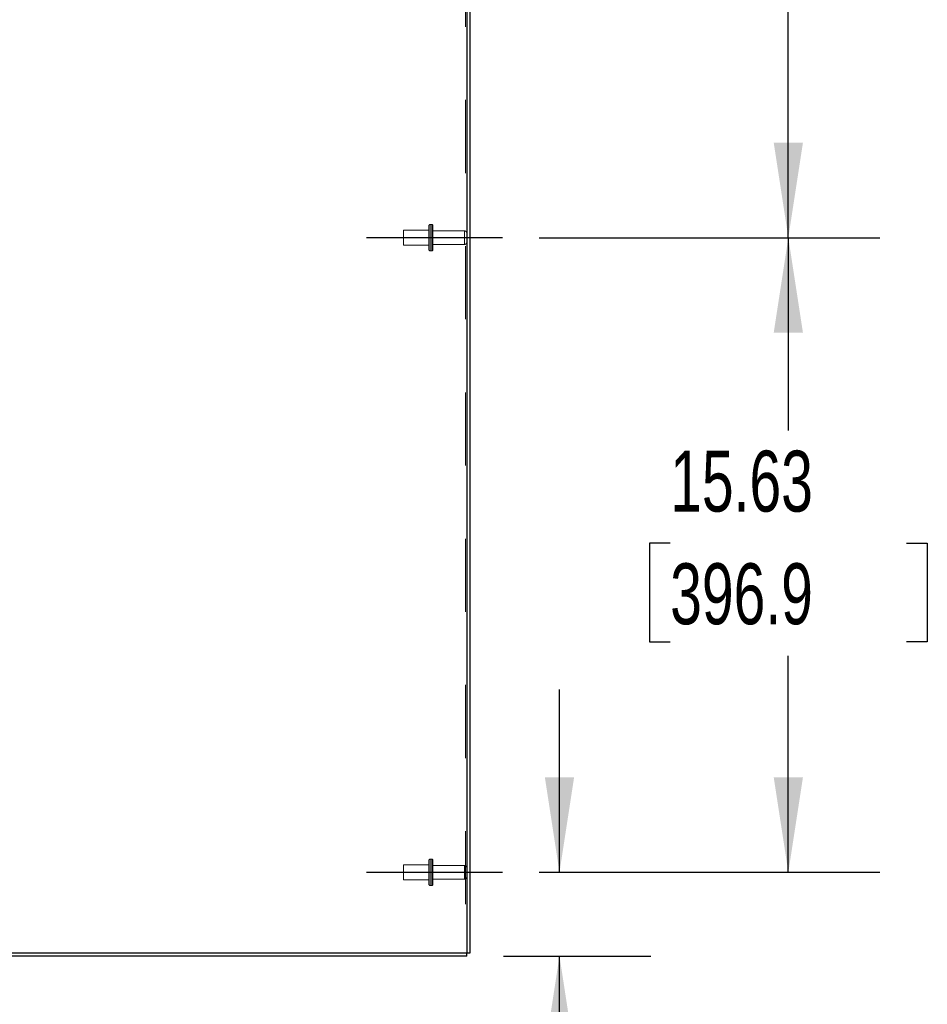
# Model space of a CAD drawing. Header units: inches. Extents: x 0.2 to 10.8, y 0.2 to 8.2.
# Tile 126 of 145: x 6.2 to 7.5, y 3 to 4.4. Entities that reach past the tile are written whole.
import ezdxf

# ---------------------------------------------------------------- set-up
doc = ezdxf.new("R2010")
doc.units = ezdxf.units.IN
doc.header["$MEASUREMENT"] = 0
doc.linetypes.add('CENTERX2', pattern=[0.8, 0.5, -0.1, 0.1, -0.1])
doc.linetypes.add('HIDDEN', pattern=[0.075, 0.05, -0.025])
doc.layers.add('CENTER', color=40, linetype='CENTERX2')
doc.layers.add('DIMENSIONS', color=140, linetype='Continuous')
doc.styles.add('SLDTEXTSTYLE0', font='TXT', dxfattribs={"width": 0.7})
doc.dimstyles.new('SLDDIMSTYLE0', dxfattribs={"dimtxt": 0.084961, "dimasz": 0.13, "dimexe": 0, "dimexo": 0.0625, "dimgap": 0.02124, "dimtad": 0, "dimtih": 1, "dimtoh": 1, "dimlfac": 18, "dimrnd": 1e-09, "dimzin": 12, "dimdsep": 46, "dimtxsty": 'SLDTEXTSTYLE0', "dimsah": 1, "dimcen": 0.09, "dimadec": 0, "dimazin": 3, "dimtfac": 1, "dimtofl": 0, "dimtmove": 0, "dimatfit": 3, "dimfxl": 0, "dimfrac": 2, "dimtolj": 1, "dimtzin": 12, "dimarcsym": 0})
doc.dimstyles.new('SLDDIMSTYLE1', dxfattribs={"dimtxt": 0.084961, "dimasz": 0.13, "dimexe": 0, "dimexo": 0.0625, "dimgap": 0.02124, "dimtad": 0, "dimtih": 1, "dimtoh": 1, "dimlfac": 18, "dimrnd": 1e-09, "dimzin": 12, "dimdsep": 46, "dimtxsty": 'SLDTEXTSTYLE0', "dimsah": 1, "dimcen": 0.09, "dimadec": 0, "dimazin": 3, "dimtfac": 1, "dimtmove": 0, "dimatfit": 0, "dimfxl": 0, "dimfrac": 2, "dimtolj": 1, "dimtzin": 12, "dimarcsym": 0})

# ---------------------------------------------------------------- blocks, each defined once
blk = doc.blocks.new('_D_14')
at = {"layer": 'DIMENSIONS'}
for p, q in [((6.9821, 3.1923), (6.9821, 3.4423)), ((6.9542, 3.1923), (7.1071, 3.1923)), ((6.9055, 3.0778), (7.1071, 3.0778)), ((6.9821, 2.811), (6.9821, 3.0778)), ((6.9985, 2.811), (6.9821, 2.811)), ((7.1517, 2.811), (7.1231, 2.811)), ((7.1231, 2.811), (7.1231, 2.6759)), ((7.4041, 2.811), (7.4327, 2.811)), ((7.4327, 2.811), (7.4327, 2.6759)), ((7.1231, 2.6759), (7.1517, 2.6759)), ((7.4327, 2.6759), (7.4041, 2.6759))]:
    blk.add_line(p, q, dxfattribs=at)
for points in [[(6.9821, 3.1923), (7.0021, 3.3223), (6.9621, 3.3223)], [(6.9821, 3.0778), (6.9621, 2.9478), (7.0021, 2.9478)]]:
    blk.add_solid(points, dxfattribs=at)
at = {"layer": 'DIMENSIONS', "char_height": 0.08333, "attachment_point": 1, "style": 'SLDTEXTSTYLE0'}
for s, insert in [('2.06', (7.1517, 2.9374)), ('52.3', (7.1517, 2.7834))]:
    blk.add_mtext(s, dxfattribs=dict(at, insert=insert))
blk = doc.blocks.new('_D_15')
at = {"layer": 'DIMENSIONS'}
for p, q in [((6.9542, 4.0603), (7.4201, 4.0603)), ((7.2951, 4.0603), (7.2951, 3.7966)), ((7.1335, 3.6426), (7.105, 3.6426)), ((7.105, 3.6426), (7.105, 3.5075)), ((7.4567, 3.6426), (7.4852, 3.6426)), ((7.4852, 3.6426), (7.4852, 3.5075)), ((7.105, 3.5075), (7.1335, 3.5075)), ((7.4852, 3.5075), (7.4567, 3.5075)), ((7.2951, 3.1923), (7.2951, 3.4885)), ((6.9542, 3.1923), (7.4201, 3.1923))]:
    blk.add_line(p, q, dxfattribs=at)
for points in [[(7.2951, 4.0603), (7.2751, 3.9303), (7.3151, 3.9303)], [(7.2951, 3.1923), (7.3151, 3.3223), (7.2751, 3.3223)]]:
    blk.add_solid(points, dxfattribs=at)
at = {"layer": 'DIMENSIONS', "char_height": 0.08333, "attachment_point": 1, "style": 'SLDTEXTSTYLE0'}
for s, insert in [('15.63', (7.1335, 3.769)), ('396.9', (7.1335, 3.6149))]:
    blk.add_mtext(s, dxfattribs=dict(at, insert=insert))
blk = doc.blocks.new('_D_16')
at = {"layer": 'DIMENSIONS'}
for p, q in [((6.9542, 4.9284), (7.4201, 4.9284)), ((7.2951, 4.9284), (7.2951, 4.6797)), ((7.1335, 4.5256), (7.105, 4.5256)), ((7.105, 4.5256), (7.105, 4.3906)), ((7.4567, 4.5256), (7.4852, 4.5256)), ((7.4852, 4.5256), (7.4852, 4.3906)), ((7.105, 4.3906), (7.1335, 4.3906)), ((7.4852, 4.3906), (7.4567, 4.3906)), ((7.2951, 4.0603), (7.2951, 4.3716)), ((6.9542, 4.0603), (7.4201, 4.0603))]:
    blk.add_line(p, q, dxfattribs=at)
for points in [[(7.2951, 4.9284), (7.2751, 4.7984), (7.3151, 4.7984)], [(7.2951, 4.0603), (7.3151, 4.1903), (7.2751, 4.1903)]]:
    blk.add_solid(points, dxfattribs=at)
at = {"layer": 'DIMENSIONS', "char_height": 0.08333, "attachment_point": 1, "style": 'SLDTEXTSTYLE0'}
for s, insert in [('15.63', (7.1335, 4.6521)), ('396.9', (7.1335, 4.498))]:
    blk.add_mtext(s, dxfattribs=dict(at, insert=insert))

msp = doc.modelspace()

# ---------------------------------------------------------------- linework, layer by layer
at = {"color": 7, "linetype": 'HIDDEN', "lineweight": 18}
for p, q in [((6.853536, 5.4486076), (6.853536, 3.0817514)), ((6.853536, 5.4486076), (6.853536, 3.0817514)), ((6.7687582, 4.0707237), (6.7687582, 4.060307)), ((6.8034804, 4.0707237), (6.7687582, 4.0707237)), ((6.8034804, 4.0766959), (6.8034804, 4.060307)), ((6.8073693, 4.0783626), (6.8051471, 4.0783626)), ((6.8051471, 4.0782636), (6.8051471, 4.0423504)), ((6.8051471, 4.0782636), (6.8051471, 4.0423504)), ((6.8073693, 4.0782636), (6.8073693, 4.0423504)), ((6.8073693, 4.0782636), (6.8073693, 4.0423504)), ((6.809036, 4.0766959), (6.809036, 4.060307)), ((6.8522026, 4.0695292), (6.809036, 4.0695292)), ((6.8522026, 4.0695034), (6.8522026, 4.0511106)), ((6.8522026, 4.0695034), (6.8522026, 4.0511106)), ((6.7687582, 4.060307), (6.7687582, 4.0498903)), ((6.8034804, 4.060307), (6.8034804, 4.0439181)), ((6.809036, 4.060307), (6.809036, 4.0439181)), ((6.7687582, 4.0498903), (6.8034804, 4.0498903)), ((6.8051471, 4.0422514), (6.8073693, 4.0422514)), ((6.809036, 4.0510848), (6.8522026, 4.0510848)), ((6.8034804, 3.2086403), (6.8034804, 3.1922514)), ((6.8073693, 3.210307), (6.8051471, 3.210307)), ((6.8051471, 3.2102081), (6.8051471, 3.1742948)), ((6.8051471, 3.2102081), (6.8051471, 3.1742948)), ((6.8073693, 3.2102081), (6.8073693, 3.1742948)), ((6.8073693, 3.2102081), (6.8073693, 3.1742948)), ((6.809036, 3.2086403), (6.809036, 3.1922514)), ((6.7687582, 3.2026681), (6.7687582, 3.1922514)), ((6.8034804, 3.2026681), (6.7687582, 3.2026681)), ((6.7687582, 3.1922514), (6.7687582, 3.1818348)), ((6.8034804, 3.1922514), (6.8034804, 3.1758626)), ((6.8522026, 3.2014737), (6.809036, 3.2014737)), ((6.809036, 3.1922514), (6.809036, 3.1758626)), ((6.8522026, 3.2014479), (6.8522026, 3.183055)), ((6.8522026, 3.2014479), (6.8522026, 3.183055)), ((6.7687582, 3.1818348), (6.8034804, 3.1818348)), ((6.809036, 3.1830292), (6.8522026, 3.1830292)), ((6.8051471, 3.1741959), (6.8073693, 3.1741959))]:
    msp.add_line(p, q, dxfattribs=at)
at = {"color": 7, "linetype": 'Continuous', "lineweight": 25}
for p, q in [((6.855536, 5.4495402), (6.855536, 3.0817514)), ((6.859536, 5.4501757), (6.859536, 3.0817514)), ((6.855536, 3.0777514), (5.9893622, 3.0777514)), ((6.855536, 3.0817514), (5.9893644, 3.0817514)), ((6.855536, 3.0777514), (6.855536, 3.0817514)), ((6.859536, 3.0817514), (6.855536, 3.0817514))]:
    msp.add_line(p, q, dxfattribs=at)
at = {"color": 7, "linetype": 'HIDDEN', "lineweight": 18}
for centre, radius, start, end in [((6.8051471, 4.0766959), 0.0016667, 90, 180), ((6.8073693, 4.0766959), 0.0016667, 0, 90), ((6.8522026, 4.0661959), 0.0033333, 0, 90), ((6.8522026, 4.0544181), 0.0033333, 270, 0), ((6.8051471, 4.0439181), 0.0016667, 180, 270), ((6.8073693, 4.0439181), 0.0016667, 270, 0), ((6.8051471, 3.2086403), 0.0016667, 90, 180), ((6.8073693, 3.2086403), 0.0016667, 0, 90), ((6.8522026, 3.1981403), 0.0033333, 0, 90), ((6.8522026, 3.1863626), 0.0033333, 270, 0), ((6.8051471, 3.1758626), 0.0016667, 180, 270), ((6.8073693, 3.1758626), 0.0016667, 270, 0)]:
    msp.add_arc(centre, radius, start, end, dxfattribs=at)
at = {"layer": 'CENTER'}
for p, q in [((6.7180715, 4.060307), (6.904163, 4.060307)), ((6.7180715, 3.1922514), (6.904163, 3.1922514))]:
    msp.add_line(p, q, dxfattribs=at)

# ---------------------------------------------------------------- dimensions: what is measured, and where the dimension line sits
at = {"layer": 'DIMENSIONS'}
for base, p1, p2, dimstyle, picture, middle in [((7.29508462, 4.060307), (6.90416299, 4.92836255), (6.90416299, 4.060307), 'SLDDIMSTYLE0', '_D_16', (7.29508462, 4.52563607)), ((7.2950846, 3.1922514), (6.904163, 4.060307), (6.904163, 3.1922514), 'SLDDIMSTYLE0', '_D_15', (7.2950846, 3.6425567)), ((6.9821024, 3.0777514), (6.904163, 3.1922514), (6.855536, 3.0777514), 'SLDDIMSTYLE1', '_D_14', (6.9821024, 2.8109703))]:
    dim = msp.add_linear_dim(base=base, p1=p1, p2=p2, angle=90, dimstyle=dimstyle, dxfattribs=at)
    dim.commit()
    dim.dimension.update_dxf_attribs({"geometry": picture, "text_midpoint": middle, "dimtype": 160})

doc.saveas('drawing.dxf')
